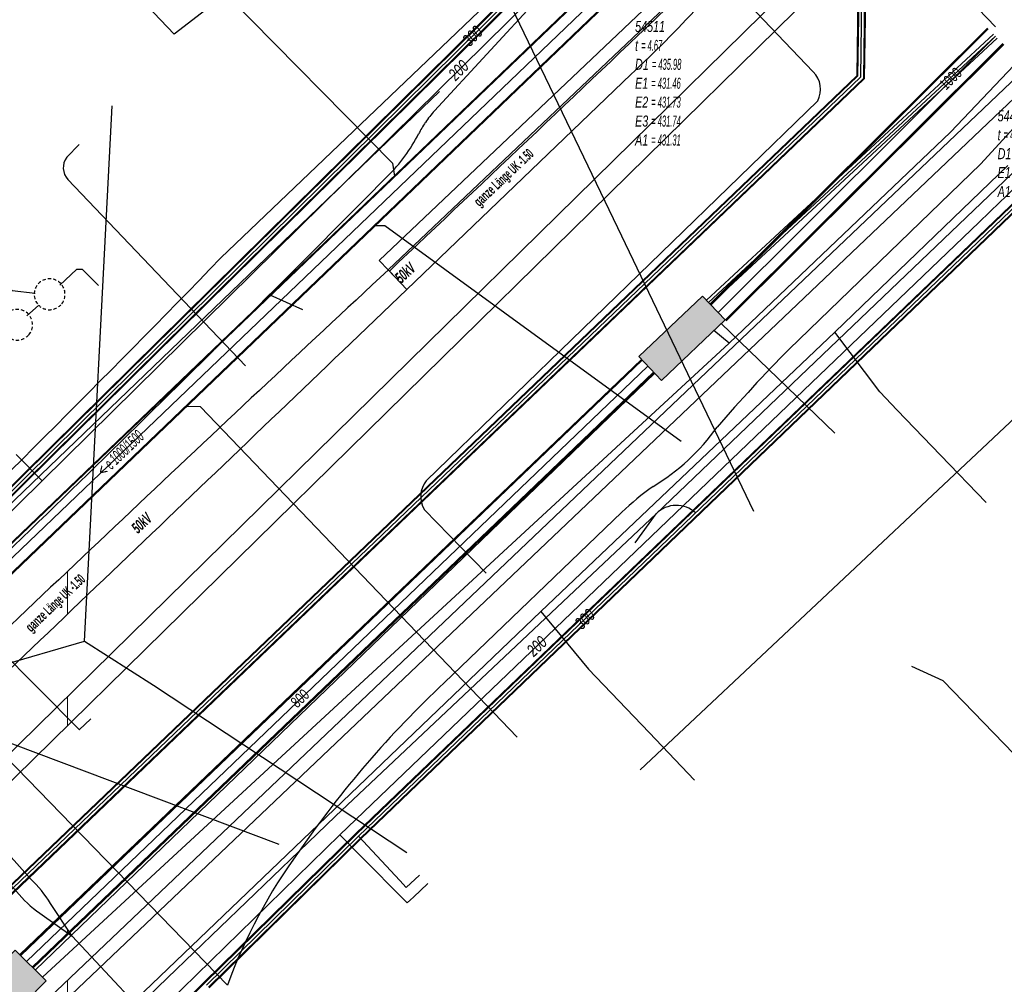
# Model space of a CAD drawing. Header units: metres. Extents: x 2695563 to 2696938, y 1260544 to 1262032.
# Tile 48 of 256: x 2695858 to 2695903, y 1261135 to 1261179. Entities that reach past the tile are written whole.
import ezdxf

# ---------------------------------------------------------------- set-up
doc = ezdxf.new("R2010")
doc.units = ezdxf.units.M
doc.linetypes.add('AUSGEZOGEN', pattern=[0])
doc.linetypes.add('STRICHLINIE2_S3', pattern=[0.25, 0.15, -0.1])
for name, color, linetype in [('AW_LK_ Haltung Text', 7, 'AUSGEZOGEN'), ('AW_LK_Haltung', 24, 'AUSGEZOGEN'), ('AW_LK_Normschacht Text', 24, 'AUSGEZOGEN'), ('AW_LK_Schacht Detailpolygon', 24, 'AUSGEZOGEN'), ('EW_Hoehenpunkt_Text', 7, 'AUSGEZOGEN'), ('EW_LK_Bauwerk_FL_Linie_Punkt', 1, 'AUSGEZOGEN'), ('EW_LK_Freitext_Text', 1, 'AUSGEZOGEN'), ('EW_LK_Trasseabs', 1, 'AUSGEZOGEN'), ('EW_LK_Trasserand', 1, 'AUSGEZOGEN'), ('FM_LK_SW_BAUWERK', 94, 'AUSGEZOGEN'), ('FM_LK_SW_TRASSEKANTE', 94, 'AUSGEZOGEN'), ('FM_LK_SW_TRASSEKANTE_TEXT', 94, 'AUSGEZOGEN'), ('GA_LK_Leitung', 32, 'AUSGEZOGEN'), ('GA_LK_Leitung_Text', 32, 'AUSGEZOGEN'), ('TV_LK_LEITUNG', 92, 'AUSGEZOGEN'), ('WA_LK_Leitung', 171, 'AUSGEZOGEN'), ('WA_LK_Leitung_Text', 171, 'AUSGEZOGEN')]:
    doc.layers.add(name, color=color, linetype=linetype)
doc.styles.add('ARIAL', font='arial.ttf')
doc.styles.add('ARIALNARROW', font='ARIALN.TTF')
pattern_1 = [(0, (2708005, 1273150), (6075, 6075), [6075, -6075]), (90, (2708005, 1273150), (-6075, 6075), [6075, -6075])]

# ---------------------------------------------------------------- blocks, each defined once
blk = doc.blocks.new('COMPLEXOBJECT_1513')
at = {"layer": 'AW_LK_Schacht Detailpolygon', "color": 24, "linetype": 'STRICHLINIE2_S3', "transparency": 33554687}
for centre, radius, start, end in [((5858.803, 11166.19), 0.704, 322.3184, 223.9219), ((5858.803, 11166.192), 0.705, 224.0239, 322.2165)]:
    blk.add_arc(centre, radius, start, end, dxfattribs=at)
blk = doc.blocks.new('COMPLEXOBJECT_1514')
at = {"layer": 'AW_LK_Schacht Detailpolygon', "color": 24, "linetype": 'STRICHLINIE2_S3', "transparency": 33554687}
blk.add_line((5856.825, 11164.329), (5856.825, 11164.319), dxfattribs=at)
for centre, radius, start, end in [((5857.328, 11164.808), 0.695, 131.9328, 223.5825), ((5857.331, 11164.809), 0.696, 42.7349, 132.1132), ((5857.332, 11164.804), 0.698, 319.2479, 43.0879), ((5857.329, 11164.802), 0.699, 223.7729, 319.5444)]:
    blk.add_arc(centre, radius, start, end, dxfattribs=at)
blk = doc.blocks.new('COMPLEXOBJECT_1741')
at = {"layer": 'EW_LK_Trasserand', "color": 1, "linetype": 'AUSGEZOGEN', "transparency": 33554687}
for p, q in [((5875.072, 11166.403), (5874.236, 11167.301)), ((5850.85, 11145.205), (5851.827, 11144.177))]:
    blk.add_line(p, q, dxfattribs=at)
for centre, radius, start, end in [((7375.699, 9554.757), 2203.336, 132.957037, 133.793689), ((-2860.064, 20278.752), 12622.896, 313.6432331, 313.7892127)]:
    blk.add_arc(centre, radius, start, end, dxfattribs=at)
blk = doc.blocks.new('COMPLEXOBJECT_1746')
at = {"layer": 'EW_LK_Trasserand', "color": 1, "linetype": 'AUSGEZOGEN', "transparency": 33554687}
blk.add_line((5857.932, 11139.547), (5855.423, 11142.35), dxfattribs=at)
for points in [[(5855.423, 11142.35), (5854.788, 11141.712), (5857.3, 11138.981)], [(5858.355, 11137.99), (5859.83, 11136.933), (5858.848, 11138.424)]]:
    blk.add_lwpolyline(points, dxfattribs=at)
for centre, radius, start, end in [((5854.463, 11135.782), 5.119, 31.0663, 47.34), ((5861.101, 11141.97), 4.836, 218.1841, 235.3992)]:
    blk.add_arc(centre, radius, start, end, dxfattribs=at)
blk = doc.blocks.new('COMPLEXOBJECT_1776')
at = {"layer": 'EW_LK_Trasserand', "color": 1, "linetype": 'AUSGEZOGEN', "transparency": 33554687}
blk.add_line((5888.373, 11179.307), (5887.72, 11179.997), dxfattribs=at)
blk.add_lwpolyline([(5874.283, 11167.251), (5875.072, 11166.403), (5885.285, 11176.205)], dxfattribs=at)
for centre, radius, start, end in [((3348.973, 13842.921), 3679.185, 313.344038, 313.632459), ((5845.461, 11218.937), 58.412, 312.98241, 317.27676)]:
    blk.add_arc(centre, radius, start, end, dxfattribs=at)
blk = doc.blocks.new('COMPLEXOBJECT_1919')
at = {"layer": 'EW_LK_Trasseabs', "color": 1, "linetype": 'AUSGEZOGEN', "transparency": 33554687}
for centre, radius, start, end in [((5880.402, 11171.008), 5.398, 146.1014, 152.4632), ((5869.005, 11176.87), 7.418, 314.4376, 333.0187), ((5115.613, 11920.94), 1066.303, 313.560088, 315.350264)]:
    blk.add_arc(centre, radius, start, end, dxfattribs=at)
blk = doc.blocks.new('COMPLEXOBJECT_1920')
at = {"layer": 'EW_LK_Trasseabs', "color": 1, "linetype": 'AUSGEZOGEN', "transparency": 33554687}
for p, q in [((5859.585, 11172.436), (5860.153, 11173.01)), ((5867.728, 11162.937), (5859.639, 11171.415))]:
    blk.add_line(p, q, dxfattribs=at)
blk.add_arc((5860.224, 11171.958), 0.798, 143.1905, 222.8645, dxfattribs=at)
blk = doc.blocks.new('COMPLEXOBJECT_1921')
at = {"layer": 'EW_LK_Trasseabs', "color": 1, "linetype": 'AUSGEZOGEN', "transparency": 33554687}
for p, q in [((5893.586, 11176.332), (5886.208, 11184.09)), ((5875.967, 11157.696), (5893.799, 11175.011)), ((5878.696, 11153.476), (5875.881, 11156.374))]:
    blk.add_line(p, q, dxfattribs=at)
for centre, radius, start, end in [((5892.824, 11175.531), 1.105, 331.9105, 46.4088), ((5876.848, 11156.975), 1.139, 140.711, 211.8449)]:
    blk.add_arc(centre, radius, start, end, dxfattribs=at)
blk = doc.blocks.new('COMPLEXOBJECT_1934')
at = {"layer": 'EW_LK_Trasseabs', "color": 1, "linetype": 'AUSGEZOGEN', "transparency": 33554687}
blk.add_line((5876.776, 11148.484), (5884.872, 11156.256), dxfattribs=at)
blk.add_lwpolyline([(5892.493, 11163.695), (5901.212, 11172.127), (5906.25, 11177.615), (5908.709, 11179.211)], dxfattribs=at)
for centre, radius, start, end in [((5947.185, 11110.079), 76.59, 135.56906, 139.18888), ((5881.174, 11165.891), 9.89, 301.1906, 324.4121), ((5893.349, 11147.424), 12.242, 125.1806, 133.8264)]:
    blk.add_arc(centre, radius, start, end, dxfattribs=at)

msp = doc.modelspace()

# ---------------------------------------------------------------- hatches: boundary and pattern name
at = {"layer": 'EW_LK_Trasserand', "lineweight": 18, "transparency": 33554687}
h = msp.add_hatch(dxfattribs=at)
h.set_pattern_fill('MUSTER', color=1, scale=6075, style=0, pattern_type=2)
h.set_pattern_definition(pattern_1)
h.paths.add_polyline_path([(2695875.206, 1261167.111), (2695910.114, 1261200.24), (2695909.701, 1261200.675), (2695874.793, 1261167.546)], flags=0)
h = msp.add_hatch(dxfattribs=at)
h.set_pattern_fill('MUSTER', color=1, scale=6075, style=0, pattern_type=2)
h.set_pattern_definition(pattern_1)
h.paths.add_polyline_path([(2695857.334, 1261143.158), (2695894.592, 1261179.748), (2695910.687, 1261195.508), (2695910.083, 1261196.13), (2695893.928, 1261180.427), (2695856.666, 1261143.834)], flags=0)
h = msp.add_hatch(dxfattribs=at)
h.set_pattern_fill('MUSTER', color=1, scale=6075, style=0, pattern_type=2)
h.set_pattern_definition(pattern_1)
h.paths.add_polyline_path([(2695875.253, 1261167.061), (2695876.042, 1261166.213), (2695886.255, 1261176.015), (2695886.358, 1261176.111), (2695886.461, 1261176.208), (2695886.564, 1261176.305), (2695886.666, 1261176.402), (2695886.769, 1261176.5), (2695886.871, 1261176.597), (2695886.972, 1261176.695), (2695887.074, 1261176.793), (2695887.175, 1261176.892), (2695887.276, 1261176.99), (2695887.377, 1261177.089), (2695887.478, 1261177.188), (2695887.578, 1261177.288), (2695887.678, 1261177.387), (2695887.778, 1261177.487), (2695887.878, 1261177.587), (2695887.977, 1261177.687), (2695888.076, 1261177.788), (2695888.175, 1261177.889), (2695888.274, 1261177.99), (2695888.372, 1261178.091), (2695888.471, 1261178.193), (2695888.568, 1261178.294), (2695888.666, 1261178.396), (2695888.764, 1261178.499), (2695888.861, 1261178.601), (2695888.958, 1261178.704), (2695889.054, 1261178.807), (2695889.151, 1261178.91), (2695889.247, 1261179.013), (2695889.343, 1261179.117), (2695888.69, 1261179.807), (2695888.258, 1261179.395), (2695887.825, 1261178.983), (2695887.392, 1261178.571), (2695886.96, 1261178.159), (2695886.527, 1261177.747), (2695886.094, 1261177.335), (2695885.661, 1261176.923), (2695885.229, 1261176.511), (2695884.796, 1261176.1), (2695884.362, 1261175.688), (2695883.929, 1261175.276), (2695883.496, 1261174.865), (2695883.063, 1261174.454), (2695882.63, 1261174.042), (2695882.196, 1261173.631), (2695881.763, 1261173.22), (2695881.329, 1261172.809), (2695880.896, 1261172.398), (2695880.462, 1261171.987), (2695880.028, 1261171.576), (2695879.595, 1261171.165), (2695879.161, 1261170.754), (2695878.727, 1261170.344), (2695878.293, 1261169.933), (2695877.859, 1261169.523), (2695877.425, 1261169.112), (2695876.99, 1261168.702), (2695876.556, 1261168.292), (2695876.122, 1261167.881), (2695875.687, 1261167.471)], flags=0)
h = msp.add_hatch(dxfattribs=at)
h.set_pattern_fill('MUSTER', color=1, scale=6075, style=0, pattern_type=2)
h.set_pattern_definition(pattern_1)
h.paths.add_polyline_path([(2695857.975, 1261131.426), (2695906.206, 1261177.304), (2695905.786, 1261177.765), (2695857.561, 1261131.861)], flags=0)
h = msp.add_hatch(dxfattribs=at)
h.set_pattern_fill('MUSTER', color=1, scale=6075, style=0, pattern_type=2)
h.set_pattern_definition(pattern_1)
h.paths.add_polyline_path([(2695876.042, 1261166.213), (2695875.206, 1261167.111), (2695874.447, 1261166.404), (2695873.688, 1261165.696), (2695872.929, 1261164.988), (2695872.17, 1261164.279), (2695871.412, 1261163.57), (2695870.655, 1261162.861), (2695869.897, 1261162.151), (2695869.14, 1261161.442), (2695868.383, 1261160.731), (2695867.627, 1261160.021), (2695866.871, 1261159.31), (2695866.115, 1261158.598), (2695865.36, 1261157.887), (2695864.605, 1261157.174), (2695863.85, 1261156.462), (2695863.096, 1261155.749), (2695862.341, 1261155.036), (2695861.588, 1261154.323), (2695860.834, 1261153.609), (2695860.081, 1261152.895), (2695859.329, 1261152.18), (2695858.576, 1261151.465), (2695857.824, 1261150.75), (2695857.072, 1261150.034), (2695856.321, 1261149.318), (2695855.57, 1261148.602), (2695854.819, 1261147.885), (2695854.069, 1261147.168), (2695853.319, 1261146.451), (2695852.569, 1261145.733), (2695851.82, 1261145.015), (2695852.797, 1261143.987), (2695853.548, 1261144.703), (2695854.298, 1261145.419), (2695855.049, 1261146.135), (2695855.8, 1261146.852), (2695856.55, 1261147.568), (2695857.3, 1261148.284), (2695858.051, 1261149.001), (2695858.801, 1261149.717), (2695859.551, 1261150.434), (2695860.302, 1261151.15), (2695861.052, 1261151.867), (2695861.802, 1261152.584), (2695862.552, 1261153.3), (2695863.302, 1261154.017), (2695864.052, 1261154.734), (2695864.801, 1261155.451), (2695865.551, 1261156.168), (2695866.301, 1261156.885), (2695867.051, 1261157.602), (2695867.8, 1261158.32), (2695868.55, 1261159.037), (2695869.299, 1261159.754), (2695870.049, 1261160.472), (2695870.798, 1261161.189), (2695871.547, 1261161.907), (2695872.297, 1261162.624), (2695873.046, 1261163.342), (2695873.795, 1261164.06), (2695874.544, 1261164.777), (2695875.293, 1261165.495)], flags=0)
h = msp.add_hatch(dxfattribs=at)
h.set_pattern_fill('MUSTER', color=1, scale=6075, style=0, pattern_type=2)
h.set_pattern_definition(pattern_1)
h.paths.add_polyline_path([(2695856.393, 1261142.16), (2695855.758, 1261141.522), (2695858.27, 1261138.791), (2695858.299, 1261138.754), (2695858.329, 1261138.718), (2695858.359, 1261138.682), (2695858.389, 1261138.646), (2695858.419, 1261138.61), (2695858.45, 1261138.575), (2695858.481, 1261138.54), (2695858.513, 1261138.506), (2695858.545, 1261138.471), (2695858.577, 1261138.437), (2695858.61, 1261138.404), (2695858.643, 1261138.37), (2695858.676, 1261138.337), (2695858.709, 1261138.304), (2695858.743, 1261138.272), (2695858.777, 1261138.24), (2695858.812, 1261138.208), (2695858.847, 1261138.177), (2695858.882, 1261138.146), (2695858.917, 1261138.115), (2695858.953, 1261138.084), (2695858.989, 1261138.054), (2695859.025, 1261138.025), (2695859.061, 1261137.995), (2695859.098, 1261137.966), (2695859.135, 1261137.938), (2695859.173, 1261137.909), (2695859.21, 1261137.882), (2695859.248, 1261137.854), (2695859.287, 1261137.827), (2695859.325, 1261137.8), (2695860.8, 1261136.743), (2695859.818, 1261138.234), (2695859.794, 1261138.274), (2695859.769, 1261138.314), (2695859.744, 1261138.354), (2695859.718, 1261138.393), (2695859.692, 1261138.432), (2695859.666, 1261138.471), (2695859.64, 1261138.51), (2695859.613, 1261138.548), (2695859.586, 1261138.586), (2695859.558, 1261138.624), (2695859.53, 1261138.662), (2695859.502, 1261138.699), (2695859.473, 1261138.736), (2695859.444, 1261138.773), (2695859.415, 1261138.81), (2695859.385, 1261138.846), (2695859.355, 1261138.882), (2695859.325, 1261138.918), (2695859.294, 1261138.954), (2695859.263, 1261138.989), (2695859.232, 1261139.024), (2695859.2, 1261139.058), (2695859.168, 1261139.093), (2695859.136, 1261139.127), (2695859.104, 1261139.161), (2695859.071, 1261139.194), (2695859.038, 1261139.227), (2695859.004, 1261139.26), (2695858.97, 1261139.293), (2695858.936, 1261139.325), (2695858.902, 1261139.357)], flags=0)
at = {"layer": 'FM_LK_SW_BAUWERK', "transparency": 33554687}
for points in [[(2695886.619, 1261163.161), (2695887.655, 1261162.076), (2695890.548, 1261164.839), (2695889.512, 1261165.923)], [(2695855.388, 1261133.272), (2695856.811, 1261131.867), (2695859.621, 1261134.713), (2695858.198, 1261136.119)]]:
    msp.add_hatch(color=7, dxfattribs=at).paths.add_polyline_path(points)

# ---------------------------------------------------------------- linework, layer by layer
at = {"layer": 'AW_LK_Haltung', "linetype": 'AUSGEZOGEN', "transparency": 33554687}
for p, q in [((2695888.813, 1261184.183), (2695835.99, 1261133.559)), ((2695888.827, 1261184.169), (2695836.004, 1261133.545)), ((2695888.841, 1261184.155), (2695836.018, 1261133.531)), ((2695889.505, 1261183.461), (2695836.682, 1261132.837)), ((2695889.519, 1261183.447), (2695836.696, 1261132.823)), ((2695889.533, 1261183.433), (2695836.71, 1261132.809))]:
    msp.add_line(p, q, dxfattribs=at)
at = {"layer": 'AW_LK_Haltung', "color": 255, "transparency": 33554687}
msp.add_line((2695889.173, 1261183.808), (2695836.35, 1261133.184), dxfattribs=at)
at = {"layer": 'AW_LK_Haltung', "color": 24, "linetype": 'AUSGEZOGEN', "transparency": 33554687}
for p, q in [((2695871.306, 1261165.288), (2695869.824, 1261165.959)), ((2695859.263, 1261165.489), (2695858.732, 1261165.013))]:
    msp.add_line(p, q, dxfattribs=at)
for points in [[(2695867.879, 1261179.612), (2695875.392, 1261171.972), (2695875.491, 1261171.39)], [(2695888.54, 1261159.292), (2695875.045, 1261169.119), (2695874.539, 1261169.119)], [(2695857.223, 1261167.074), (2695858.069, 1261166.167), (2695859.117, 1261166.047)], [(2695861.998, 1261166.396), (2695861.278, 1261167.126), (2695861.001, 1261167.137), (2695860.237, 1261166.418)], [(2695881.082, 1261145.824), (2695866.647, 1261160.876), (2695865.973, 1261160.892)], [(2695870.226, 1261140.924), (2695852.602, 1261147.564), (2695851.942, 1261147.484)]]:
    msp.add_lwpolyline(points, dxfattribs=at)
at = {"layer": 'EW_LK_Bauwerk_FL_Linie_Punkt', "color": 1, "linetype": 'AUSGEZOGEN', "transparency": 33554687}
for p, q in [((2695861.363, 1261150.194), (2695862.622, 1261174.592)), ((2695885.643, 1261169.052), (2695891.845, 1261156.121)), ((2695854.996, 1261152.328), (2695861.133, 1261146.155)), ((2695864.508, 1261148.19), (2695876.042, 1261140.57))]:
    msp.add_line(p, q, dxfattribs=at)
at = {"layer": 'EW_LK_Trasseabs', "color": 1, "linetype": 'AUSGEZOGEN', "transparency": 33554687}
for p, q in [((2695876.586, 1261187.911), (2695885.643, 1261169.052)), ((2695867.58, 1261167.656), (2695882.394, 1261181.827)), ((2695877.308, 1261174.36), (2695882.833, 1261180.355)), ((2695887.406, 1261155.996), (2695909.764, 1261177.375)), ((2695851.198, 1261149.912), (2695877.543, 1261175.237)), ((2695902.258, 1261158.977), (2695908.748, 1261165.084)), ((2695886.68, 1261144.332), (2695902.258, 1261158.977)), ((2695872.801, 1261142.217), (2695887.406, 1261155.996)), ((2695886.457, 1261154.671), (2695887.406, 1261155.996)), ((2695841.744, 1261144.502), (2695861.363, 1261150.194)), ((2695861.363, 1261150.194), (2695864.508, 1261148.19)), ((2695861.128, 1261146.156), (2695861.653, 1261146.658)), ((2695871.14, 1261140.618), (2695872.801, 1261142.217)), ((2695865.139, 1261134.847), (2695871.14, 1261140.618)), ((2695863.985, 1261133.353), (2695860.8, 1261136.743)), ((2695863.376, 1261133.154), (2695865.139, 1261134.847))]:
    msp.add_line(p, q, dxfattribs=at)
msp.add_lwpolyline([(2695867.876, 1261134.514), (2695858.783, 1261143.886), (2695851.396, 1261151.468)], dxfattribs=at)
for centre, radius, start, end in [((2695881.132, 1261170.936), 5.133, 138.1562, 145.6916), ((2695299.648, 1261719.263), 791.718, 314.178772, 315.835388), ((2695888.327, 1261155.088), 1.293, 46.6265, 135.4004), ((2695910.789, 1261113.177), 48.219, 133.2567, 145.3125), ((2695891.061, 1261126.041), 24.685, 143.8055, 159.9249)]:
    msp.add_arc(centre, radius, start, end, dxfattribs=at)
at = {"layer": 'EW_LK_Trasserand', "color": 1, "linetype": 'AUSGEZOGEN', "transparency": 33554687}
for points in [[(2695875.206, 1261167.111), (2695910.114, 1261200.24), (2695909.701, 1261200.675), (2695874.793, 1261167.546), (2695875.206, 1261167.111)], [(2695857.334, 1261143.158), (2695894.592, 1261179.748), (2695910.687, 1261195.508), (2695910.083, 1261196.13), (2695893.928, 1261180.427), (2695856.666, 1261143.834), (2695857.334, 1261143.158)], [(2695857.975, 1261131.426), (2695906.206, 1261177.304), (2695905.786, 1261177.765), (2695857.561, 1261131.861), (2695857.975, 1261131.426)]]:
    msp.add_lwpolyline(points, close=True, dxfattribs=at)
at = {"layer": 'FM_LK_SW_BAUWERK', "color": 94, "transparency": 33554687}
for points in [[(2695886.619, 1261163.161), (2695887.655, 1261162.076), (2695890.548, 1261164.839), (2695889.512, 1261165.923), (2695886.619, 1261163.161)], [(2695855.388, 1261133.272), (2695856.811, 1261131.867), (2695859.621, 1261134.713), (2695858.198, 1261136.119), (2695855.388, 1261133.272)]]:
    msp.add_lwpolyline(points, close=True, dxfattribs=at)
at = {"layer": 'FM_LK_SW_TRASSEKANTE', "linetype": 'AUSGEZOGEN', "transparency": 33554687}
for p, q in [((2695902.777, 1261177.859), (2695889.704, 1261165.726)), ((2695902.498, 1261178.132), (2695889.86, 1261165.544)), ((2695902.516, 1261178.113), (2695889.878, 1261165.525)), ((2695902.534, 1261178.095), (2695889.896, 1261165.507)), ((2695902.947, 1261177.675), (2695889.874, 1261165.542)), ((2695903.204, 1261177.423), (2695890.566, 1261164.835)), ((2695903.222, 1261177.405), (2695890.584, 1261164.817)), ((2695903.24, 1261177.386), (2695890.602, 1261164.798)), ((2695886.738, 1261163.035), (2695858.425, 1261135.91)), ((2695886.757, 1261163.016), (2695858.444, 1261135.891)), ((2695886.776, 1261162.996), (2695858.463, 1261135.871)), ((2695887.292, 1261162.458), (2695858.979, 1261135.333)), ((2695887.311, 1261162.438), (2695858.998, 1261135.313)), ((2695887.33, 1261162.419), (2695859.017, 1261135.294))]:
    msp.add_line(p, q, dxfattribs=at)
at = {"layer": 'FM_LK_SW_TRASSEKANTE', "color": 255, "transparency": 33554687}
for p, q in [((2695902.862, 1261177.767), (2695889.789, 1261165.634)), ((2695902.869, 1261177.759), (2695890.231, 1261165.171)), ((2695887.034, 1261162.727), (2695858.721, 1261135.602))]:
    msp.add_line(p, q, dxfattribs=at)
at = {"layer": 'FM_LK_SW_TRASSEKANTE', "color": 94, "linetype": 'AUSGEZOGEN', "transparency": 33554687}
for p, q in [((2695903.433, 1261171.871), (2695895.541, 1261164.273)), ((2695890.727, 1261163.772), (2695890.042, 1261164.355)), ((2695890.367, 1261164.666), (2695895.553, 1261159.67)), ((2695895.541, 1261164.273), (2695882.16, 1261151.545)), ((2695890.727, 1261163.772), (2695859.453, 1261134.88)), ((2695887.345, 1261162.402), (2695859.123, 1261135.205)), ((2695882.16, 1261151.545), (2695862.251, 1261132.488))]:
    msp.add_line(p, q, dxfattribs=at)
for points in [[(2695902.873, 1261178.187), (2695898.9, 1261182.32), (2695886.037, 1261194.974)], [(2695890.727, 1261163.772), (2695900.813, 1261173.384), (2695907.756, 1261180.709)], [(2695902.438, 1261156.509), (2695900.36, 1261158.674), (2695898.395, 1261160.723), (2695897.591, 1261161.56), (2695895.541, 1261164.273)], [(2695882.16, 1261151.545), (2695884.319, 1261148.918), (2695887.084, 1261146.029), (2695889.158, 1261143.861)]]:
    msp.add_lwpolyline(points, dxfattribs=at)
msp.add_lwpolyline([(2695869.384, 1261180.9), (2695865.45, 1261177.855), (2695862.352, 1261181.118), (2695861.193, 1261184.155), (2695864.165, 1261182.84), (2695866.574, 1261180.302), (2695869.384, 1261180.9)], close=True, dxfattribs=at)
at = {"layer": 'GA_LK_Leitung', "color": 255, "linetype": 'AUSGEZOGEN', "transparency": 33554687}
for p, q in [((2695896.845, 1261184.925), (2695896.717, 1261175.89)), ((2695850.708, 1261149.804), (2695885.507, 1261184.161)), ((2695896.717, 1261175.89), (2695850.209, 1261131.391)), ((2695873.84, 1261141.304), (2695905.233, 1261171.425)), ((2695866.923, 1261134.515), (2695873.84, 1261141.304))]:
    msp.add_line(p, q, dxfattribs=at)
at = {"layer": 'GA_LK_Leitung', "linetype": 'AUSGEZOGEN', "transparency": 33554687}
for p, q in [((2695896.977, 1261184.978), (2695896.847, 1261175.833)), ((2695896.996, 1261184.986), (2695896.866, 1261175.825)), ((2695897.015, 1261184.993), (2695896.885, 1261175.817)), ((2695896.675, 1261184.857), (2695896.549, 1261175.963)), ((2695896.694, 1261184.864), (2695896.568, 1261175.955)), ((2695896.713, 1261184.872), (2695896.587, 1261175.947)), ((2695850.589, 1261149.924), (2695885.388, 1261184.281)), ((2695850.603, 1261149.911), (2695885.402, 1261184.268)), ((2695850.616, 1261149.897), (2695885.415, 1261184.254)), ((2695850.8, 1261149.711), (2695885.599, 1261184.068)), ((2695850.813, 1261149.697), (2695885.612, 1261184.054)), ((2695850.827, 1261149.684), (2695885.626, 1261184.041)), ((2695896.549, 1261175.963), (2695850.092, 1261131.513)), ((2695896.568, 1261175.955), (2695850.105, 1261131.499)), ((2695896.587, 1261175.947), (2695850.118, 1261131.486)), ((2695896.847, 1261175.833), (2695850.3, 1261131.296)), ((2695896.866, 1261175.825), (2695850.313, 1261131.283)), ((2695896.885, 1261175.817), (2695850.326, 1261131.269)), ((2695873.722, 1261141.425), (2695905.116, 1261171.547)), ((2695873.736, 1261141.412), (2695905.129, 1261171.533)), ((2695873.749, 1261141.398), (2695905.142, 1261171.52)), ((2695873.931, 1261141.21), (2695905.324, 1261171.33)), ((2695873.944, 1261141.196), (2695905.337, 1261171.317)), ((2695873.958, 1261141.183), (2695905.35, 1261171.303)), ((2695866.805, 1261134.635), (2695873.722, 1261141.425)), ((2695866.818, 1261134.622), (2695873.736, 1261141.412)), ((2695866.831, 1261134.609), (2695873.749, 1261141.398)), ((2695867.015, 1261134.421), (2695873.931, 1261141.21)), ((2695867.028, 1261134.408), (2695873.944, 1261141.196)), ((2695867.041, 1261134.395), (2695873.958, 1261141.183)), ((2695865.892, 1261133.739), (2695866.805, 1261134.635)), ((2695865.905, 1261133.726), (2695866.818, 1261134.622)), ((2695865.918, 1261133.713), (2695866.831, 1261134.609))]:
    msp.add_line(p, q, dxfattribs=at)
at = {"layer": 'GA_LK_Leitung', "color": 32, "linetype": 'AUSGEZOGEN', "transparency": 33554687}
msp.add_lwpolyline([(2695873.84, 1261141.304), (2695875.735, 1261139.283), (2695876.024, 1261138.975), (2695876.633, 1261139.536)], dxfattribs=at)
at = {"layer": 'TV_LK_LEITUNG', "color": 92, "linetype": 'AUSGEZOGEN', "transparency": 33554687}
msp.add_lwpolyline([(2695910.522, 1261148.776), (2695905.08, 1261143.636), (2695900.479, 1261148.384), (2695899.061, 1261149.036)], dxfattribs=at)
at = {"layer": 'WA_LK_Leitung', "color": 7, "linetype": 'AUSGEZOGEN', "transparency": 33554687}
msp.add_line((2695859.431, 1261157.506), (2695858.258, 1261158.695), dxfattribs=at)
for points in [[(2695841.928, 1261140.246), (2695856.156, 1261154.276), (2695859.431, 1261157.506), (2695885.989, 1261183.696)], [(2695873.002, 1261141.368), (2695902.121, 1261169.292), (2695903.059, 1261170.192), (2695903.327, 1261170.448), (2695903.664, 1261170.772), (2695904.774, 1261171.835)], [(2695855.153, 1261123.941), (2695855.384, 1261124.166), (2695856.514, 1261125.269), (2695862.399, 1261131.015), (2695864.991, 1261133.546), (2695865.821, 1261134.357), (2695873.002, 1261141.368)], [(2695873.002, 1261141.368), (2695873.867, 1261140.494), (2695876.07, 1261138.266), (2695876.215, 1261138.404)], [(2695876.215, 1261138.404), (2695876.35, 1261138.533), (2695877, 1261139.151)]]:
    msp.add_lwpolyline(points, dxfattribs=at)

# ---------------------------------------------------------------- block references
at = {"layer": 'AW_LK_Schacht Detailpolygon', "color": 24, "linetype": 'STRICHLINIE2_S3', "lineweight": -3, "transparency": 33554687}
for name in ['COMPLEXOBJECT_1513', 'COMPLEXOBJECT_1514']:
    msp.add_blockref(name, (2690000.97, 1249999.81), dxfattribs=at)
at = {"layer": 'EW_LK_Trasseabs', "color": 1, "linetype": 'AUSGEZOGEN', "lineweight": -3, "transparency": 33554687}
for name in ['COMPLEXOBJECT_1921', 'COMPLEXOBJECT_1934', 'COMPLEXOBJECT_1919', 'COMPLEXOBJECT_1920']:
    msp.add_blockref(name, (2690000.97, 1249999.81), dxfattribs=at)
at = {"layer": 'EW_LK_Trasserand', "color": 1, "linetype": 'AUSGEZOGEN', "lineweight": -3, "transparency": 33554687}
for name in ['COMPLEXOBJECT_1776', 'COMPLEXOBJECT_1741', 'COMPLEXOBJECT_1746']:
    msp.add_blockref(name, (2690000.97, 1249999.81), dxfattribs=at)

# ---------------------------------------------------------------- texts
at = {"layer": 'AW_LK_ Haltung Text', "color": 24, "transparency": 33554687, "insert": (2695862.996, 1261158.756), "char_height": 0.55705, "width": 3.70845, "attachment_point": 5, "rotation": 43.8165, "style": 'ARIAL'}
msp.add_mtext('\\A1;{\\fArial|i1|b0;\\H0.557054;\\W0.700000;\\C24;< \\W0.490000;e 1000/1500}\\P', dxfattribs=at)
at = {"layer": 'AW_LK_Normschacht Text', "color": 24, "transparency": 33554687, "char_height": 0.50641, "attachment_point": 1, "line_spacing_factor": 1.024096, "style": 'ARIAL'}
for s, insert, width in [('\\A1;{\\fArial|i1|b0;\\H0.506413;\\W0.695136;\\C24;54511}\\P{\\fArial|i1|b0;\\H0.505000;\\W0.695136;\\C24;t \\W0.486595;= 4.67}\\P{\\fArial|i1|b0;\\H0.505000;\\W0.695136;\\C24;D1 \\W0.486595;= 435.98}\\P{\\fArial|i1|b0;\\H0.505000;\\W0.695136;\\C24;E1 \\W0.486595;= 431.46}\\P{\\fArial|i1|b0;\\H0.505000;\\W0.695136;\\C24;E2 \\W0.486595;= 431.73}\\P{\\fArial|i1|b0;\\H0.505000;\\W0.695136;\\C24;E3 \\W0.486595;= 431.74}\\P{\\fArial|i1|b0;\\H0.505000;\\W0.695136;\\C24;A1 \\W0.486595;= 431.31}\\P', (2695886.447, 1261178.461), 2.83392), ('\\A1;{\\fArial|i1|b0;\\H0.506413;\\W0.695182;\\C24;54493}\\P{\\fArial|i1|b0;\\H0.505000;\\W0.695182;\\C24;t \\W0.486627;= 4.18}\\P{\\fArial|i1|b0;\\H0.505000;\\W0.695182;\\C24;D1 \\W0.486627;= 436.10}\\P{\\fArial|i1|b0;\\H0.505000;\\W0.695182;\\C24;E1 \\W0.486627;= 431.94}\\P{\\fArial|i1|b0;\\H0.505000;\\W0.695182;\\C24;A1 \\W0.486627;= 431.92}\\P', (2695902.964, 1261174.388), 2.84084)]:
    msp.add_mtext(s, dxfattribs=dict(at, insert=insert, width=width))
at = {"layer": 'EW_Hoehenpunkt_Text', "color": 1, "transparency": 33554687, "char_height": 0.45675, "width": 3.94171, "attachment_point": 5, "style": 'ARIALNARROW'}
for insert, rotation in [((2695880.504, 1261171.269), 43.3881), ((2695860.08, 1261151.881), 43.5465)]:
    msp.add_mtext('\\A1;{\\fArial Narrow|i0|b1;\\H0.456750;\\W0.700000;\\C1;ganze \\W0.490000;Länge UK -1.50}\\P', dxfattribs=dict(at, insert=insert, rotation=rotation))
at = {"layer": 'EW_LK_Freitext_Text', "color": 1, "transparency": 33554687, "char_height": 0.5075, "width": 1.1278, "style": 'ARIALNARROW'}
for insert, attachment_point, rotation in [((2695875.627, 1261166.658), 4, 43.0614), ((2695863.969, 1261155.578), 5, 43.5465)]:
    msp.add_mtext('\\A1;{\\fArial Narrow|i1|b1;\\H0.507500;\\W0.700000;\\C1;50kV}\\P', dxfattribs=dict(at, insert=insert, attachment_point=attachment_point, rotation=rotation))
at = {"layer": 'FM_LK_SW_TRASSEKANTE_TEXT', "color": 94, "transparency": 33554687, "char_height": 0.50638, "attachment_point": 5, "style": 'ARIAL'}
for s, insert, width, rotation in [('\\W0.68; 1000 ', (2695900.776, 1261175.783), 1.53419, 44.1216), ('\\W0.70; 800 ', (2695871.13, 1261147.539), 1.28184, 43.6374)]:
    msp.add_mtext(s, dxfattribs=dict(at, insert=insert, width=width, rotation=rotation))
at = {"layer": 'GA_LK_Leitung_Text', "color": 32, "transparency": 33554687, "char_height": 0.55825, "width": 1.11429, "attachment_point": 5, "style": 'ARIAL'}
for insert, rotation in [((2695879.04, 1261177.768), 44.6337), ((2695884.157, 1261151.195), 43.8156)]:
    msp.add_mtext('\\A1;{\\fArial|i1|b0;\\H0.558250;\\W0.700000;\\C32;300}\\P', dxfattribs=dict(at, insert=insert, rotation=rotation))
at = {"layer": 'WA_LK_Leitung_Text', "color": 7, "transparency": 33554687, "char_height": 0.55426, "width": 1.10633, "attachment_point": 5, "style": 'ARIAL'}
for insert, rotation in [((2695878.406, 1261176.21), 44.6004), ((2695881.972, 1261149.962), 43.7994)]:
    msp.add_mtext('\\A1;{\\fArial|i1|b0;\\H0.554263;\\W0.700000;\\C7;200}\\P', dxfattribs=dict(at, insert=insert, rotation=rotation))

doc.saveas('drawing.dxf')
